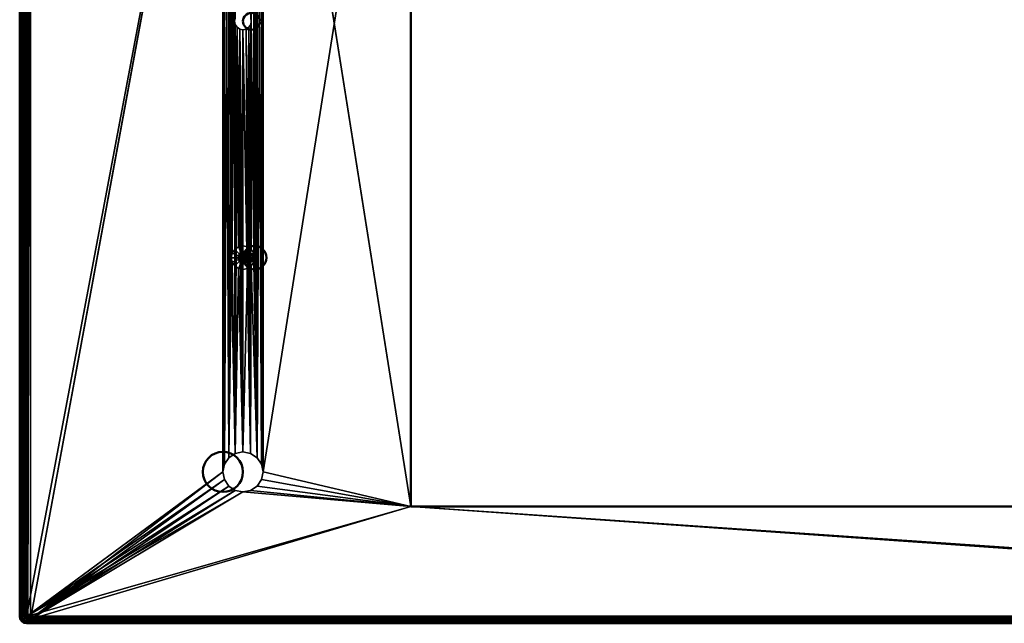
# Model space of a CAD drawing. Header units: millimetres. Extents: x -10 to 1197, y -358 to 10.
# Tile 1 of 8: x 0 to 294, y -358 to -178. Entities that reach past the tile are written whole.
import ezdxf

# ---------------------------------------------------------------- set-up
doc = ezdxf.new("R2010")
doc.units = ezdxf.units.MM
doc.header["$MEASUREMENT"] = 0
doc.layers.add('0 Misc', color=7, linetype='Continuous', lineweight=35)
doc.layers.add('10 Raster Images', color=7, linetype='Continuous', lineweight=35)

msp = doc.modelspace()

# ---------------------------------------------------------------- linework, layer by layer
at = {"layer": '0 Misc', "color": 160, "linetype": 'Continuous', "lineweight": 50}
for p, q in [((0, -356.43, 2), (0, -2, 2)), ((2, -2, -0.04), (2, -356.43, -0.04)), ((1.21, -355.21, 69.96), (1.21, -3.21, 69.96)), ((116.91, -323.51, 69.96), (116.91, -34.91, 69.96)), ((116.91, -34.91, -0.04), (116.91, -323.51, -0.04)), ((481.51, -323.51, 69.96), (116.91, -323.51, 69.96)), ((116.91, -323.51, -0.04), (481.51, -323.51, -0.04)), ((116.91, -323.51, 69.96), (116.91, -323.51, -0.04)), ((1.21, -355.21, 69.96), (0, -356.43, 2)), ((2, -356.43, -0.04), (596.43, -356.43, -0.04)), ((2, -358.43, 2), (3.21, -357.21, 69.96)), ((596.43, -358.43, 2), (2, -358.43, 2)), ((595.21, -357.21, 69.96), (3.21, -357.21, 69.96))]:
    msp.add_line(p, q, dxfattribs=at).dxf.unprotected_set("ltscale", 0)
at = {"layer": '0 Misc', "color": 160, "linetype": 'Continuous', "lineweight": 25}
for p, q in [((1.37, -2.45, 69.96), (1.21, -355.21, 69.96)), ((1.8, -1.8, 69.96), (1.37, -355.98, 69.96)), ((1.37, -2.45, 69.96), (1.37, -355.98, 69.96)), ((2.45, -1.37, 69.96), (1.8, -356.63, 69.96)), ((1.8, -1.8, 69.96), (1.8, -356.63, 69.96)), ((3.21, -1.21, 69.96), (2.45, -357.06, 69.96)), ((2.45, -1.37, 69.96), (2.45, -357.06, 69.96)), ((3.21, -1.21, 69.96), (3.21, -357.21, 69.96)), ((72.71, -313.21, -0.04), (116.91, -34.91, -0.04)), ((2, -356.43, -0.04), (60.71, -45.21, -0.04)), ((60.71, -45.21, 69.96), (3.21, -357.21, 69.96)), ((60.71, -313.21, 69.96), (60.71, -45.21, 69.96)), ((60.71, -45.21, 69.96), (61.17, -310.92, 69.96)), ((60.71, -45.21, -0.04), (60.71, -313.21, -0.04)), ((72.26, -310.92, -0.04), (72.71, -45.21, -0.04)), ((72.71, -45.21, 69.96), (72.71, -313.21, 69.96)), ((72.71, -45.21, 69.96), (116.91, -323.51, 69.96)), ((72.71, -313.21, -0.04), (72.71, -45.21, -0.04)), ((60.71, -313.21, -0.04), (61.17, -47.51, -0.04)), ((61.17, -47.51, 69.96), (61.17, -310.92, 69.96)), ((61.17, -47.51, 69.96), (62.47, -308.97, 69.96)), ((61.17, -310.92, -0.04), (61.17, -47.51, -0.04)), ((61.17, -310.92, -0.04), (62.47, -49.46, -0.04)), ((62.47, -49.46, 69.96), (62.47, -308.97, 69.96)), ((62.47, -49.46, 69.96), (63.21, -249.21, 69.96)), ((62.47, -308.97, -0.04), (62.47, -49.46, -0.04)), ((69.21, -178.59, -0.04), (70.96, -49.46, -0.04)), ((70.96, -308.97, -0.04), (72.26, -47.51, -0.04)), ((70.96, -49.46, 69.96), (70.96, -308.97, 69.96)), ((70.96, -49.46, 69.96), (72.26, -310.92, 69.96)), ((70.96, -308.97, -0.04), (70.96, -49.46, -0.04)), ((72.26, -47.51, 69.96), (72.26, -310.92, 69.96)), ((72.26, -47.51, 69.96), (72.71, -313.21, 69.96)), ((72.26, -310.92, -0.04), (72.26, -47.51, -0.04)), ((62.47, -308.97, -0.04), (64.42, -50.76, -0.04)), ((64.21, -178.59, -0.04), (64.42, -50.76, -0.04)), ((63.21, -249.21, 69.96), (63.21, -109.21, 69.96)), ((63.21, -109.21, 69.96), (63.48, -247.87, 69.96)), ((63.48, -110.55, 69.96), (63.48, -247.87, 69.96)), ((63.48, -110.55, 69.96), (64.24, -246.74, 69.96)), ((63.48, -110.55, 69.96), (64.21, -178.59, 69.96)), ((64.24, -111.69, 69.96), (64.21, -178.59, 69.96)), ((69.19, -111.69, 69.96), (69.21, -178.59, 69.96)), ((69.95, -110.55, 69.96), (69.21, -178.59, 69.96)), ((69.95, -110.55, 69.96), (69.95, -247.87, 69.96)), ((69.95, -110.55, 69.96), (70.21, -249.21, 69.96)), ((70.21, -249.21, 69.96), (70.21, -109.21, 69.96)), ((70.21, -109.21, 69.96), (70.96, -308.97, 69.96)), ((62.47, -308.97, -0.04), (64.21, -178.59, -0.04)), ((64.21, -178.59, 69.96), (64.24, -246.74, 69.96)), ((64.42, -307.67, -0.04), (64.21, -178.59, -0.04)), ((69.21, -178.59, 69.96), (69.19, -246.74, 69.96)), ((69.21, -178.59, 69.96), (69.95, -247.87, 69.96)), ((70.96, -308.97, -0.04), (69.21, -178.59, -0.04)), ((64.4, -179.55, 69.96), (64.24, -246.74, 69.96)), ((64.4, -179.55, 69.96), (65.37, -245.98, 69.96)), ((64.42, -307.67, -0.04), (64.4, -179.55, -0.04)), ((64.42, -307.67, -0.04), (64.95, -180.36, -0.04)), ((64.95, -180.36, 69.96), (65.37, -245.98, 69.96)), ((66.71, -307.21, -0.04), (64.95, -180.36, -0.04)), ((65.76, -180.9, 69.96), (65.37, -245.98, 69.96)), ((65.76, -180.9, 69.96), (66.71, -245.71, 69.96)), ((66.71, -307.21, -0.04), (65.76, -180.9, -0.04)), ((66.71, -181.09, 69.96), (66.71, -245.71, 69.96)), ((66.71, -181.09, 69.96), (68.05, -245.98, 69.96)), ((66.71, -307.21, -0.04), (66.71, -181.09, -0.04)), ((69.01, -307.67, -0.04), (66.71, -181.09, -0.04)), ((67.67, -180.9, 69.96), (68.05, -245.98, 69.96)), ((69.01, -307.67, -0.04), (67.67, -180.9, -0.04)), ((68.48, -180.36, 69.96), (68.05, -245.98, 69.96)), ((68.48, -180.36, 69.96), (69.19, -246.74, 69.96)), ((69.01, -307.67, -0.04), (68.48, -180.36, -0.04)), ((69.01, -307.67, -0.04), (69.02, -179.55, -0.04)), ((69.02, -179.55, 69.96), (69.19, -246.74, 69.96)), ((70.96, -308.97, -0.04), (69.02, -179.55, -0.04)), ((63.21, -249.21, 69.96), (62.47, -308.97, 69.96)), ((63.21, -249.21, 69.96), (64.42, -307.67, 69.96)), ((65.33, -248.64, 79.96), (65.33, -249.79, 79.96)), ((65.33, -248.64, 79.96), (65.65, -250.27, 79.96)), ((65.65, -248.15, 79.96), (65.65, -250.27, 79.96)), ((65.65, -248.15, 79.96), (66.14, -250.6, 79.96)), ((66.14, -247.83, 79.96), (66.14, -250.6, 79.96)), ((66.14, -247.83, 79.96), (66.71, -250.71, 79.96)), ((66.71, -247.71, 79.96), (66.71, -250.71, 79.96)), ((66.71, -247.71, 79.96), (67.29, -250.6, 79.96)), ((67.29, -247.83, 79.96), (67.29, -250.6, 79.96)), ((67.29, -247.83, 79.96), (67.77, -250.27, 79.96)), ((67.77, -248.15, 79.96), (67.77, -250.27, 79.96)), ((67.77, -248.15, 79.96), (68.1, -249.79, 79.96)), ((68.1, -248.64, 79.96), (68.1, -249.79, 79.96)), ((70.21, -249.21, 69.96), (70.96, -308.97, 69.96)), ((63.48, -250.55, 69.96), (64.42, -307.67, 69.96)), ((64.24, -251.69, 69.96), (64.42, -307.67, 69.96)), ((65.37, -252.45, 69.96), (64.42, -307.67, 69.96)), ((65.37, -252.45, 69.96), (66.71, -307.21, 69.96)), ((68.05, -252.45, 69.96), (66.71, -307.21, 69.96)), ((66.71, -252.71, 69.96), (66.71, -307.21, 69.96)), ((68.05, -252.45, 69.96), (69.01, -307.67, 69.96)), ((69.19, -251.69, 69.96), (69.01, -307.67, 69.96)), ((69.19, -251.69, 69.96), (70.96, -308.97, 69.96)), ((69.95, -250.55, 69.96), (70.96, -308.97, 69.96)), ((60.71, -313.21, -0.04), (2, -356.43, -0.04)), ((3.21, -357.21, 69.96), (60.71, -313.21, 69.96)), ((72.71, -313.21, 69.96), (116.91, -323.51, 69.96)), ((72.71, -313.21, -0.04), (116.91, -323.51, -0.04)), ((61.17, -315.51, -0.04), (2, -356.43, -0.04)), ((62.47, -317.46, -0.04), (2, -356.43, -0.04)), ((61.17, -315.51, 69.96), (3.21, -357.21, 69.96)), ((62.47, -317.46, 69.96), (3.21, -357.21, 69.96)), ((70.96, -317.46, 69.96), (116.91, -323.51, 69.96)), ((116.91, -323.51, -0.04), (70.96, -317.46, -0.04)), ((72.26, -315.51, 69.96), (116.91, -323.51, 69.96)), ((116.91, -323.51, -0.04), (72.26, -315.51, -0.04)), ((64.42, -318.76, -0.04), (2, -356.43, -0.04)), ((66.71, -319.21, -0.04), (2, -356.43, -0.04)), ((64.42, -318.76, 69.96), (3.21, -357.21, 69.96)), ((66.71, -319.21, 69.96), (3.21, -357.21, 69.96)), ((66.71, -319.21, 69.96), (116.91, -323.51, 69.96)), ((116.91, -323.51, -0.04), (66.71, -319.21, -0.04)), ((69.01, -318.76, 69.96), (116.91, -323.51, 69.96)), ((116.91, -323.51, -0.04), (69.01, -318.76, -0.04)), ((116.91, -323.51, -0.04), (2, -356.43, -0.04)), ((116.91, -323.51, 69.96), (3.21, -357.21, 69.96)), ((116.91, -323.51, 69.96), (595.21, -357.21, 69.96)), ((596.43, -356.43, -0.04), (116.91, -323.51, -0.04))]:
    msp.add_line(p, q, dxfattribs=at).dxf.unprotected_set("ltscale", 0)
at = {"layer": '0 Misc', "color": 160, "linetype": 'Continuous', "lineweight": 50}
for centre, radius in [((69.21, -178.59, 69.96), 2.5), ((69.21, -178.59, -0.04), 2.5), ((70.21, -249.21, 69.96), 3.5), ((70.21, -249.21, 77.96), 3.5), ((68.21, -249.21, 79.96), 1.5), ((60.71, -313.21, 69.96), 6), ((60.71, -313.21, -0.04), 6)]:
    msp.add_circle(centre, radius, dxfattribs=at).dxf.unprotected_set("ltscale", 0)
at = {"layer": '0 Misc', "color": 160, "linetype": 'Continuous', "lineweight": 50, "extrusion": (0, 0, -1)}
msp.add_arc((-3.21, -355.21, -69.96), 2, 270.0183, 359.9817, dxfattribs=at).dxf.unprotected_set("ltscale", 0)
at = {"layer": '0 Misc', "color": 160, "linetype": 'Continuous', "lineweight": 50, "extrusion": (0, 1, 0)}
msp.add_arc((-2, 1.96, -356.43), 2, 270, 1.023, dxfattribs=at).dxf.unprotected_set("ltscale", 0)
at = {"layer": '0 Misc', "color": 160, "linetype": 'Continuous', "lineweight": 50, "extrusion": (0.017846, 0.017849, 0.999681)}
msp.add_arc((-253.43, 250.61, -4.36), 2, 45.0049, 134.9866, dxfattribs=at).dxf.unprotected_set("ltscale", 0)
at = {"layer": '0 Misc', "color": 160, "linetype": 'Continuous', "lineweight": 50, "extrusion": (1, -2.0298e-15, -1.13669e-13)}
msp.add_arc((-356.43, 1.96, 2), 2, 178.977, 270, dxfattribs=at).dxf.unprotected_set("ltscale", 0)
at = {"layer": '0 Misc', "color": 7, "lineweight": 25}
for points, invisible_edges in [([(1.21, -355.21, 69.96), (0, -2, 2), (0, -356.43, 2)], 1), ([(1.21, -355.21, 69.96), (1.21, -3.21, 69.96), (0, -2, 2)], 12), ([(0, -356.43, 2), (0.09, -2, 1.37), (0.09, -356.43, 1.37)], 1), ([(0, -356.43, 2), (0, -2, 2), (0.09, -2, 1.37)], 12), ([(0.09, -2, 1.37), (0.37, -356.43, 0.81), (0.09, -356.43, 1.37)], 1), ([(0.09, -2, 1.37), (0.37, -2, 0.81), (0.37, -356.43, 0.81)], 12), ([(0.37, -2, 0.81), (0.81, -356.43, 0.35), (0.37, -356.43, 0.81)], 1), ([(0.37, -2, 0.81), (0.81, -2, 0.35), (0.81, -356.43, 0.35)], 12), ([(0.81, -2, 0.35), (1.38, -356.43, 0.06), (0.81, -356.43, 0.35)], 1), ([(0.81, -2, 0.35), (1.38, -2, 0.06), (1.38, -356.43, 0.06)], 12), ([(1.38, -356.43, 0.06), (2, -2, -0.04), (2, -356.43, -0.04)], 1), ([(1.38, -356.43, 0.06), (1.38, -2, 0.06), (2, -2, -0.04)], 12), ([(116.91, -34.91, -0.04), (116.91, -323.51, 69.96), (116.91, -323.51, -0.04)], 1), ([(116.91, -34.91, -0.04), (116.91, -34.91, 69.96), (116.91, -323.51, 69.96)], 12), ([(64.4, -177.63, -0.04), (64.21, -178.59, 69.96), (64.21, -178.59, -0.04)], 1), ([(64.4, -177.63, -0.04), (64.4, -177.63, 69.96), (64.21, -178.59, 69.96)], 12), ([(64.21, -178.59, -0.04), (64.4, -179.55, 69.96), (64.4, -179.55, -0.04)], 1), ([(64.21, -178.59, -0.04), (64.21, -178.59, 69.96), (64.4, -179.55, 69.96)], 12), ([(69.21, -178.59, -0.04), (69.02, -177.63, 69.96), (69.02, -177.63, -0.04)], 1), ([(69.21, -178.59, -0.04), (69.21, -178.59, 69.96), (69.02, -177.63, 69.96)], 12), ([(69.02, -179.55, -0.04), (69.21, -178.59, 69.96), (69.21, -178.59, -0.04)], 1), ([(69.02, -179.55, -0.04), (69.02, -179.55, 69.96), (69.21, -178.59, 69.96)], 12), ([(64.4, -179.55, -0.04), (64.95, -180.36, 69.96), (64.95, -180.36, -0.04)], 1), ([(64.4, -179.55, -0.04), (64.4, -179.55, 69.96), (64.95, -180.36, 69.96)], 12), ([(64.95, -180.36, -0.04), (65.76, -180.9, 69.96), (65.76, -180.9, -0.04)], 1), ([(64.95, -180.36, -0.04), (64.95, -180.36, 69.96), (65.76, -180.9, 69.96)], 12), ([(65.76, -180.9, -0.04), (66.71, -181.09, 69.96), (66.71, -181.09, -0.04)], 1), ([(65.76, -180.9, -0.04), (65.76, -180.9, 69.96), (66.71, -181.09, 69.96)], 12), ([(66.71, -181.09, -0.04), (67.67, -180.9, 69.96), (67.67, -180.9, -0.04)], 1), ([(66.71, -181.09, -0.04), (66.71, -181.09, 69.96), (67.67, -180.9, 69.96)], 12), ([(67.67, -180.9, -0.04), (68.48, -180.36, 69.96), (68.48, -180.36, -0.04)], 1), ([(67.67, -180.9, -0.04), (67.67, -180.9, 69.96), (68.48, -180.36, 69.96)], 12), ([(68.48, -180.36, -0.04), (69.02, -179.55, 69.96), (69.02, -179.55, -0.04)], 1), ([(68.48, -180.36, -0.04), (68.48, -180.36, 69.96), (69.02, -179.55, 69.96)], 12), ([(63.48, -247.87, 69.96), (64.24, -246.74, 77.96), (64.24, -246.74, 69.96)], 1), ([(63.48, -247.87, 69.96), (63.48, -247.87, 77.96), (64.24, -246.74, 77.96)], 12), ([(63.48, -247.87, 77.96), (65.65, -248.15, 79.96), (64.24, -246.74, 77.96)], 1), ([(64.24, -246.74, 69.96), (65.37, -245.98, 77.96), (65.37, -245.98, 69.96)], 1), ([(64.24, -246.74, 69.96), (64.24, -246.74, 77.96), (65.37, -245.98, 77.96)], 12), ([(64.24, -246.74, 77.96), (66.14, -247.83, 79.96), (65.37, -245.98, 77.96)], 1), ([(64.24, -246.74, 77.96), (65.65, -248.15, 79.96), (66.14, -247.83, 79.96)], 12), ([(65.37, -245.98, 69.96), (66.71, -245.71, 77.96), (66.71, -245.71, 69.96)], 1), ([(65.37, -245.98, 69.96), (65.37, -245.98, 77.96), (66.71, -245.71, 77.96)], 12), ([(65.37, -245.98, 77.96), (66.71, -247.71, 79.96), (66.71, -245.71, 77.96)], 1), ([(65.37, -245.98, 77.96), (66.14, -247.83, 79.96), (66.71, -247.71, 79.96)], 12), ([(66.71, -245.71, 69.96), (68.05, -245.98, 77.96), (68.05, -245.98, 69.96)], 1), ([(66.71, -245.71, 69.96), (66.71, -245.71, 77.96), (68.05, -245.98, 77.96)], 12), ([(66.71, -245.71, 77.96), (67.29, -247.83, 79.96), (68.05, -245.98, 77.96)], 1), ([(66.71, -245.71, 77.96), (66.71, -247.71, 79.96), (67.29, -247.83, 79.96)], 12), ([(68.05, -245.98, 77.96), (67.29, -247.83, 79.96), (67.77, -248.15, 79.96)], 12), ([(68.05, -245.98, 77.96), (67.77, -248.15, 79.96), (69.19, -246.74, 77.96)], 1), ([(69.19, -246.74, 77.96), (67.77, -248.15, 79.96), (68.1, -248.64, 79.96)], 12), ([(68.05, -245.98, 69.96), (69.19, -246.74, 77.96), (69.19, -246.74, 69.96)], 1), ([(68.05, -245.98, 69.96), (68.05, -245.98, 77.96), (69.19, -246.74, 77.96)], 12), ([(69.19, -246.74, 77.96), (68.1, -248.64, 79.96), (69.95, -247.87, 77.96)], 1), ([(69.19, -246.74, 69.96), (69.95, -247.87, 77.96), (69.95, -247.87, 69.96)], 1), ([(69.19, -246.74, 69.96), (69.19, -246.74, 77.96), (69.95, -247.87, 77.96)], 12), ([(63.21, -249.21, 69.96), (63.48, -247.87, 77.96), (63.48, -247.87, 69.96)], 1), ([(63.21, -249.21, 69.96), (63.21, -249.21, 77.96), (63.48, -247.87, 77.96)], 12), ([(63.21, -249.21, 77.96), (65.33, -248.64, 79.96), (63.48, -247.87, 77.96)], 1), ([(63.21, -249.21, 77.96), (65.21, -249.21, 79.96), (65.33, -248.64, 79.96)], 12), ([(63.48, -250.55, 69.96), (63.21, -249.21, 77.96), (63.21, -249.21, 69.96)], 1), ([(63.48, -250.55, 69.96), (63.48, -250.55, 77.96), (63.21, -249.21, 77.96)], 12), ([(63.48, -250.55, 77.96), (65.21, -249.21, 79.96), (63.21, -249.21, 77.96)], 1), ([(63.48, -247.87, 77.96), (65.33, -248.64, 79.96), (65.65, -248.15, 79.96)], 12), ([(63.48, -250.55, 77.96), (65.33, -249.79, 79.96), (65.21, -249.21, 79.96)], 12), ([(65.33, -249.79, 79.96), (63.48, -250.55, 77.96), (64.24, -251.69, 77.96)], 12), ([(65.33, -249.79, 79.96), (64.24, -251.69, 77.96), (65.65, -250.27, 79.96)], 1), ([(69.95, -250.55, 77.96), (68.1, -249.79, 79.96), (67.77, -250.27, 79.96)], 12), ([(69.95, -247.87, 77.96), (68.1, -248.64, 79.96), (68.21, -249.21, 79.96)], 12), ([(70.21, -249.21, 77.96), (68.1, -249.79, 79.96), (69.95, -250.55, 77.96)], 1), ([(70.21, -249.21, 77.96), (68.21, -249.21, 79.96), (68.1, -249.79, 79.96)], 12), ([(69.95, -247.87, 77.96), (68.21, -249.21, 79.96), (70.21, -249.21, 77.96)], 1), ([(69.95, -247.87, 69.96), (70.21, -249.21, 77.96), (70.21, -249.21, 69.96)], 1), ([(69.95, -247.87, 69.96), (69.95, -247.87, 77.96), (70.21, -249.21, 77.96)], 12), ([(70.21, -249.21, 69.96), (69.95, -250.55, 77.96), (69.95, -250.55, 69.96)], 1), ([(70.21, -249.21, 69.96), (70.21, -249.21, 77.96), (69.95, -250.55, 77.96)], 12), ([(63.48, -250.55, 77.96), (64.24, -251.69, 69.96), (64.24, -251.69, 77.96)], 1), ([(63.48, -250.55, 77.96), (63.48, -250.55, 69.96), (64.24, -251.69, 69.96)], 12), ([(65.65, -250.27, 79.96), (64.24, -251.69, 77.96), (65.37, -252.45, 77.96)], 12), ([(64.24, -251.69, 77.96), (65.37, -252.45, 69.96), (65.37, -252.45, 77.96)], 1), ([(64.24, -251.69, 77.96), (64.24, -251.69, 69.96), (65.37, -252.45, 69.96)], 12), ([(65.65, -250.27, 79.96), (65.37, -252.45, 77.96), (66.14, -250.6, 79.96)], 1), ([(66.71, -252.71, 77.96), (66.14, -250.6, 79.96), (65.37, -252.45, 77.96)], 1), ([(66.71, -252.71, 69.96), (65.37, -252.45, 77.96), (65.37, -252.45, 69.96)], 1), ([(66.71, -252.71, 69.96), (66.71, -252.71, 77.96), (65.37, -252.45, 77.96)], 12), ([(66.71, -252.71, 77.96), (66.71, -250.71, 79.96), (66.14, -250.6, 79.96)], 12), ([(68.05, -252.45, 77.96), (67.29, -250.6, 79.96), (66.71, -250.71, 79.96)], 12), ([(68.05, -252.45, 77.96), (66.71, -250.71, 79.96), (66.71, -252.71, 77.96)], 1), ([(68.05, -252.45, 69.96), (66.71, -252.71, 77.96), (66.71, -252.71, 69.96)], 1), ([(68.05, -252.45, 69.96), (68.05, -252.45, 77.96), (66.71, -252.71, 77.96)], 12), ([(69.19, -251.69, 77.96), (67.77, -250.27, 79.96), (67.29, -250.6, 79.96)], 12), ([(69.19, -251.69, 77.96), (67.29, -250.6, 79.96), (68.05, -252.45, 77.96)], 1), ([(69.95, -250.55, 77.96), (67.77, -250.27, 79.96), (69.19, -251.69, 77.96)], 1), ([(69.19, -251.69, 69.96), (68.05, -252.45, 77.96), (68.05, -252.45, 69.96)], 1), ([(69.19, -251.69, 69.96), (69.19, -251.69, 77.96), (68.05, -252.45, 77.96)], 12), ([(69.95, -250.55, 69.96), (69.19, -251.69, 77.96), (69.19, -251.69, 69.96)], 1), ([(69.95, -250.55, 69.96), (69.95, -250.55, 77.96), (69.19, -251.69, 77.96)], 12), ([(64.42, -307.67, -0.04), (62.47, -308.97, 69.96), (62.47, -308.97, -0.04)], 1), ([(64.42, -307.67, -0.04), (64.42, -307.67, 69.96), (62.47, -308.97, 69.96)], 12), ([(66.71, -307.21, -0.04), (64.42, -307.67, 69.96), (64.42, -307.67, -0.04)], 1), ([(66.71, -307.21, -0.04), (66.71, -307.21, 69.96), (64.42, -307.67, 69.96)], 12), ([(69.01, -307.67, -0.04), (66.71, -307.21, 69.96), (66.71, -307.21, -0.04)], 1), ([(69.01, -307.67, -0.04), (69.01, -307.67, 69.96), (66.71, -307.21, 69.96)], 12), ([(70.96, -308.97, -0.04), (69.01, -307.67, 69.96), (69.01, -307.67, -0.04)], 1), ([(70.96, -308.97, -0.04), (70.96, -308.97, 69.96), (69.01, -307.67, 69.96)], 12), ([(61.17, -310.92, -0.04), (60.71, -313.21, 69.96), (60.71, -313.21, -0.04)], 1), ([(61.17, -310.92, -0.04), (61.17, -310.92, 69.96), (60.71, -313.21, 69.96)], 12), ([(62.47, -308.97, -0.04), (61.17, -310.92, 69.96), (61.17, -310.92, -0.04)], 1), ([(62.47, -308.97, -0.04), (62.47, -308.97, 69.96), (61.17, -310.92, 69.96)], 12), ([(72.26, -310.92, -0.04), (70.96, -308.97, 69.96), (70.96, -308.97, -0.04)], 1), ([(72.26, -310.92, -0.04), (72.26, -310.92, 69.96), (70.96, -308.97, 69.96)], 12), ([(72.71, -313.21, -0.04), (72.26, -310.92, 69.96), (72.26, -310.92, -0.04)], 1), ([(72.71, -313.21, -0.04), (72.71, -313.21, 69.96), (72.26, -310.92, 69.96)], 12), ([(60.71, -313.21, -0.04), (61.17, -315.51, 69.96), (61.17, -315.51, -0.04)], 1), ([(60.71, -313.21, -0.04), (60.71, -313.21, 69.96), (61.17, -315.51, 69.96)], 12), ([(72.26, -315.51, -0.04), (72.71, -313.21, 69.96), (72.71, -313.21, -0.04)], 1), ([(72.26, -315.51, -0.04), (72.26, -315.51, 69.96), (72.71, -313.21, 69.96)], 12), ([(61.17, -315.51, -0.04), (62.47, -317.46, 69.96), (62.47, -317.46, -0.04)], 1), ([(61.17, -315.51, -0.04), (61.17, -315.51, 69.96), (62.47, -317.46, 69.96)], 12), ([(62.47, -317.46, -0.04), (64.42, -318.76, 69.96), (64.42, -318.76, -0.04)], 1), ([(62.47, -317.46, -0.04), (62.47, -317.46, 69.96), (64.42, -318.76, 69.96)], 12), ([(70.96, -317.46, 69.96), (69.01, -318.76, -0.04), (69.01, -318.76, 69.96)], 1), ([(70.96, -317.46, 69.96), (70.96, -317.46, -0.04), (69.01, -318.76, -0.04)], 12), ([(72.26, -315.51, 69.96), (70.96, -317.46, -0.04), (70.96, -317.46, 69.96)], 1), ([(72.26, -315.51, 69.96), (72.26, -315.51, -0.04), (70.96, -317.46, -0.04)], 12), ([(64.42, -318.76, -0.04), (66.71, -319.21, 69.96), (66.71, -319.21, -0.04)], 1), ([(64.42, -318.76, -0.04), (64.42, -318.76, 69.96), (66.71, -319.21, 69.96)], 12), ([(66.71, -319.21, -0.04), (69.01, -318.76, 69.96), (69.01, -318.76, -0.04)], 1), ([(66.71, -319.21, -0.04), (66.71, -319.21, 69.96), (69.01, -318.76, 69.96)], 12), ([(116.91, -323.51, -0.04), (481.51, -323.51, 69.96), (481.51, -323.51, -0.04)], 1), ([(116.91, -323.51, -0.04), (116.91, -323.51, 69.96), (481.51, -323.51, 69.96)], 12), ([(1.21, -355.21, 69.96), (0, -356.43, 2), (0.15, -357.19, 2.01)], 12), ([(1.21, -355.21, 69.96), (0.15, -357.19, 2.01), (1.37, -355.98, 69.96)], 1), ([(1.37, -355.98, 69.96), (0.15, -357.19, 2.01), (0.59, -357.84, 2.01)], 12), ([(1.37, -355.98, 69.96), (0.59, -357.84, 2.01), (1.8, -356.63, 69.96)], 1), ([(0.03, -356.52, 1.61), (0.19, -357.17, 1.57), (0.03, -356.79, 1.89)], 1), ([(0.03, -356.52, 1.61), (0.19, -356.85, 1.23), (0.19, -357.17, 1.57)], 12), ([(0.46, -357.15, 0.91), (0.19, -356.85, 1.23), (0.26, -356.46, 0.98)], 12), ([(0.46, -357.51, 1.29), (0.19, -356.85, 1.23), (0.46, -357.15, 0.91)], 1), ([(0.46, -357.51, 1.29), (0.19, -357.17, 1.57), (0.19, -356.85, 1.23)], 12), ([(0.19, -357.17, 1.57), (0.54, -357.78, 1.73), (0.26, -357.41, 1.97)], 1), ([(0.19, -357.17, 1.57), (0.46, -357.51, 1.29), (0.54, -357.78, 1.73)], 12), ([(0.46, -357.15, 0.91), (0.26, -356.46, 0.98), (0.54, -356.71, 0.62)], 1), ([(0.84, -357.4, 0.65), (0.46, -357.15, 0.91), (0.54, -356.71, 0.62)], 12), ([(0.46, -357.15, 0.91), (0.84, -357.77, 1.04), (0.46, -357.51, 1.29)], 1), ([(0.46, -357.15, 0.91), (0.84, -357.4, 0.65), (0.84, -357.77, 1.04)], 12), ([(0.46, -357.51, 1.29), (0.93, -358.05, 1.5), (0.54, -357.78, 1.73)], 1), ([(0.46, -357.51, 1.29), (0.84, -357.77, 1.04), (0.93, -358.05, 1.5)], 12), ([(0.84, -357.4, 0.65), (0.54, -356.71, 0.62), (0.93, -356.95, 0.36)], 1), ([(1.8, -356.63, 69.96), (0.59, -357.84, 2.01), (1.23, -358.27, 2.01)], 12), ([(0.84, -357.4, 0.65), (0.93, -356.95, 0.36), (1.38, -357.15, 0.2)], 12), ([(0.84, -357.4, 0.65), (1.38, -357.15, 0.2), (1.3, -357.58, 0.49)], 1), ([(0.84, -357.4, 0.65), (1.3, -357.95, 0.87), (0.84, -357.77, 1.04)], 1), ([(0.84, -357.4, 0.65), (1.3, -357.58, 0.49), (1.3, -357.95, 0.87)], 12), ([(1.38, -358.21, 1.31), (0.84, -357.77, 1.04), (1.3, -357.95, 0.87)], 1), ([(1.38, -358.21, 1.31), (0.93, -358.05, 1.5), (0.84, -357.77, 1.04)], 12), ([(1.09, -356.46, 0.18), (1.38, -357.15, 0.2), (0.93, -356.95, 0.36)], 1), ([(0.93, -358.05, 1.5), (1.54, -358.37, 1.79), (1.09, -358.21, 2)], 1), ([(0.93, -358.05, 1.5), (1.38, -358.21, 1.31), (1.54, -358.37, 1.79)], 12), ([(1.09, -356.46, 0.18), (1.54, -356.67, 0.03), (1.38, -357.15, 0.2)], 12), ([(1.8, -356.63, 69.96), (1.23, -358.27, 2.01), (2.45, -357.06, 69.96)], 1), ([(2, -358.43, 2), (2.45, -357.06, 69.96), (1.23, -358.27, 2.01)], 1), ([(1.38, -357.15, 0.2), (1.81, -357.69, 0.42), (1.3, -357.58, 0.49)], 1), ([(1.3, -357.58, 0.49), (1.81, -358.01, 0.76), (1.3, -357.95, 0.87)], 1), ([(1.3, -357.58, 0.49), (1.81, -357.69, 0.42), (1.81, -358.01, 0.76)], 12), ([(1.3, -357.95, 0.87), (1.88, -358.26, 1.16), (1.38, -358.21, 1.31)], 1), ([(1.3, -357.95, 0.87), (1.81, -358.01, 0.76), (1.88, -358.26, 1.16)], 12), ([(1.38, -357.15, 0.2), (1.88, -357.3, 0.17), (1.81, -357.69, 0.42)], 12), ([(596.43, -357.05, 0.06), (2, -356.43, -0.04), (596.43, -356.43, -0.04)], 1), ([(596.43, -357.05, 0.06), (2, -357.05, 0.06), (2, -356.43, -0.04)], 12), ([(2, -357.61, 0.35), (596.43, -357.05, 0.06), (596.43, -357.61, 0.35)], 1), ([(2, -357.61, 0.35), (2, -357.05, 0.06), (596.43, -357.05, 0.06)], 12), ([(2, -358.43, 2), (3.21, -357.21, 69.96), (2.45, -357.06, 69.96)], 1), ([(595.21, -357.21, 69.96), (2, -358.43, 2), (596.43, -358.43, 2)], 1), ([(595.21, -357.21, 69.96), (3.21, -357.21, 69.96), (2, -358.43, 2)], 12), ([(2, -358.06, 0.81), (596.43, -357.61, 0.35), (596.43, -358.06, 0.81)], 1), ([(2, -358.06, 0.81), (2, -357.61, 0.35), (596.43, -357.61, 0.35)], 12), ([(2, -358.34, 1.37), (596.43, -358.06, 0.81), (596.43, -358.34, 1.37)], 1), ([(2, -358.34, 1.37), (2, -358.06, 0.81), (596.43, -358.06, 0.81)], 12), ([(596.43, -358.43, 2), (2, -358.34, 1.37), (596.43, -358.34, 1.37)], 1), ([(596.43, -358.43, 2), (2, -358.43, 2), (2, -358.34, 1.37)], 12)]:
    msp.add_3dface(points, dxfattribs=dict(at, invisible_edges=invisible_edges))
for points in [[(1.21, -355.21, 69.96), (1.37, -2.45, 69.96), (1.21, -3.21, 69.96)], [(1.37, -2.45, 69.96), (1.21, -355.21, 69.96), (1.37, -355.98, 69.96)], [(1.37, -2.45, 69.96), (1.37, -355.98, 69.96), (1.8, -1.8, 69.96)], [(1.8, -1.8, 69.96), (1.37, -355.98, 69.96), (1.8, -356.63, 69.96)], [(1.8, -1.8, 69.96), (1.8, -356.63, 69.96), (2.45, -1.37, 69.96)], [(2.45, -1.37, 69.96), (1.8, -356.63, 69.96), (2.45, -357.06, 69.96)], [(2, -2, -0.04), (60.71, -45.21, -0.04), (2, -356.43, -0.04)], [(2.45, -1.37, 69.96), (2.45, -357.06, 69.96), (3.21, -1.21, 69.96)], [(3.21, -1.21, 69.96), (2.45, -357.06, 69.96), (3.21, -357.21, 69.96)], [(3.21, -1.21, 69.96), (3.21, -357.21, 69.96), (60.71, -45.21, 69.96)], [(116.91, -34.91, 69.96), (72.71, -45.21, 69.96), (116.91, -323.51, 69.96)], [(72.71, -45.21, -0.04), (116.91, -34.91, -0.04), (72.71, -313.21, -0.04)], [(72.71, -313.21, -0.04), (116.91, -34.91, -0.04), (116.91, -323.51, -0.04)], [(60.71, -313.21, -0.04), (2, -356.43, -0.04), (60.71, -45.21, -0.04)], [(60.71, -45.21, 69.96), (3.21, -357.21, 69.96), (60.71, -313.21, 69.96)], [(61.17, -310.92, 69.96), (60.71, -45.21, 69.96), (60.71, -313.21, 69.96)], [(60.71, -45.21, 69.96), (61.17, -310.92, 69.96), (61.17, -47.51, 69.96)], [(61.17, -47.51, -0.04), (60.71, -313.21, -0.04), (60.71, -45.21, -0.04)], [(72.26, -47.51, 69.96), (72.71, -313.21, 69.96), (72.71, -45.21, 69.96)], [(72.26, -310.92, -0.04), (72.26, -47.51, -0.04), (72.71, -45.21, -0.04)], [(72.26, -310.92, -0.04), (72.71, -45.21, -0.04), (72.71, -313.21, -0.04)], [(72.71, -313.21, 69.96), (116.91, -323.51, 69.96), (72.71, -45.21, 69.96)], [(60.71, -313.21, -0.04), (61.17, -47.51, -0.04), (61.17, -310.92, -0.04)], [(61.17, -47.51, 69.96), (61.17, -310.92, 69.96), (62.47, -308.97, 69.96)], [(61.17, -47.51, 69.96), (62.47, -308.97, 69.96), (62.47, -49.46, 69.96)], [(61.17, -310.92, -0.04), (61.17, -47.51, -0.04), (62.47, -49.46, -0.04)], [(61.17, -310.92, -0.04), (62.47, -49.46, -0.04), (62.47, -308.97, -0.04)], [(62.47, -49.46, 69.96), (62.47, -308.97, 69.96), (63.21, -249.21, 69.96)], [(63.21, -109.21, 69.96), (62.47, -49.46, 69.96), (63.21, -249.21, 69.96)], [(62.47, -308.97, -0.04), (62.47, -49.46, -0.04), (64.42, -50.76, -0.04)], [(69.02, -177.63, -0.04), (70.96, -49.46, -0.04), (69.21, -178.59, -0.04)], [(70.96, -308.97, -0.04), (69.21, -178.59, -0.04), (70.96, -49.46, -0.04)], [(70.96, -49.46, 69.96), (70.21, -109.21, 69.96), (70.96, -308.97, 69.96)], [(70.96, -49.46, 69.96), (72.26, -310.92, 69.96), (72.26, -47.51, 69.96)], [(70.96, -308.97, -0.04), (70.96, -49.46, -0.04), (72.26, -47.51, -0.04)], [(70.96, -308.97, -0.04), (72.26, -47.51, -0.04), (72.26, -310.92, -0.04)], [(70.96, -49.46, 69.96), (70.96, -308.97, 69.96), (72.26, -310.92, 69.96)], [(72.26, -47.51, 69.96), (72.26, -310.92, 69.96), (72.71, -313.21, 69.96)], [(62.47, -308.97, -0.04), (64.42, -50.76, -0.04), (64.21, -178.59, -0.04)], [(64.21, -178.59, -0.04), (64.42, -50.76, -0.04), (64.4, -177.63, -0.04)], [(63.48, -247.87, 69.96), (63.21, -109.21, 69.96), (63.21, -249.21, 69.96)], [(63.21, -109.21, 69.96), (63.48, -247.87, 69.96), (63.48, -110.55, 69.96)], [(63.48, -110.55, 69.96), (63.48, -247.87, 69.96), (64.24, -246.74, 69.96)], [(63.48, -110.55, 69.96), (64.24, -246.74, 69.96), (64.21, -178.59, 69.96)], [(64.21, -178.59, 69.96), (64.24, -111.69, 69.96), (63.48, -110.55, 69.96)], [(64.24, -111.69, 69.96), (64.21, -178.59, 69.96), (64.4, -177.63, 69.96)], [(69.19, -111.69, 69.96), (69.02, -177.63, 69.96), (69.21, -178.59, 69.96)], [(69.19, -111.69, 69.96), (69.21, -178.59, 69.96), (69.95, -110.55, 69.96)], [(69.95, -110.55, 69.96), (69.21, -178.59, 69.96), (69.95, -247.87, 69.96)], [(69.95, -110.55, 69.96), (70.21, -249.21, 69.96), (70.21, -109.21, 69.96)], [(69.95, -110.55, 69.96), (69.95, -247.87, 69.96), (70.21, -249.21, 69.96)], [(70.21, -249.21, 69.96), (70.96, -308.97, 69.96), (70.21, -109.21, 69.96)], [(64.21, -178.59, -0.04), (64.42, -307.67, -0.04), (62.47, -308.97, -0.04)], [(64.21, -178.59, 69.96), (64.24, -246.74, 69.96), (64.4, -179.55, 69.96)], [(64.42, -307.67, -0.04), (64.21, -178.59, -0.04), (64.4, -179.55, -0.04)], [(69.02, -179.55, 69.96), (69.19, -246.74, 69.96), (69.21, -178.59, 69.96)], [(70.96, -308.97, -0.04), (69.02, -179.55, -0.04), (69.21, -178.59, -0.04)], [(69.21, -178.59, 69.96), (69.19, -246.74, 69.96), (69.95, -247.87, 69.96)], [(64.4, -179.55, 69.96), (64.24, -246.74, 69.96), (65.37, -245.98, 69.96)], [(64.4, -179.55, 69.96), (65.37, -245.98, 69.96), (64.95, -180.36, 69.96)], [(64.42, -307.67, -0.04), (64.4, -179.55, -0.04), (64.95, -180.36, -0.04)], [(64.42, -307.67, -0.04), (64.95, -180.36, -0.04), (66.71, -307.21, -0.04)], [(64.95, -180.36, 69.96), (65.37, -245.98, 69.96), (65.76, -180.9, 69.96)], [(66.71, -307.21, -0.04), (64.95, -180.36, -0.04), (65.76, -180.9, -0.04)], [(65.76, -180.9, 69.96), (65.37, -245.98, 69.96), (66.71, -245.71, 69.96)], [(65.76, -180.9, 69.96), (66.71, -245.71, 69.96), (66.71, -181.09, 69.96)], [(66.71, -307.21, -0.04), (65.76, -180.9, -0.04), (66.71, -181.09, -0.04)], [(66.71, -181.09, 69.96), (68.05, -245.98, 69.96), (67.67, -180.9, 69.96)], [(69.01, -307.67, -0.04), (66.71, -181.09, -0.04), (67.67, -180.9, -0.04)], [(66.71, -181.09, 69.96), (66.71, -245.71, 69.96), (68.05, -245.98, 69.96)], [(66.71, -307.21, -0.04), (66.71, -181.09, -0.04), (69.01, -307.67, -0.04)], [(67.67, -180.9, 69.96), (68.05, -245.98, 69.96), (68.48, -180.36, 69.96)], [(69.01, -307.67, -0.04), (67.67, -180.9, -0.04), (68.48, -180.36, -0.04)], [(68.48, -180.36, 69.96), (68.05, -245.98, 69.96), (69.19, -246.74, 69.96)], [(68.48, -180.36, 69.96), (69.19, -246.74, 69.96), (69.02, -179.55, 69.96)], [(69.01, -307.67, -0.04), (68.48, -180.36, -0.04), (69.02, -179.55, -0.04)], [(69.01, -307.67, -0.04), (69.02, -179.55, -0.04), (70.96, -308.97, -0.04)], [(63.21, -249.21, 69.96), (62.47, -308.97, 69.96), (64.42, -307.67, 69.96)], [(63.21, -249.21, 69.96), (64.42, -307.67, 69.96), (63.48, -250.55, 69.96)], [(65.33, -249.79, 79.96), (65.33, -248.64, 79.96), (65.21, -249.21, 79.96)], [(65.33, -248.64, 79.96), (65.65, -250.27, 79.96), (65.65, -248.15, 79.96)], [(65.33, -248.64, 79.96), (65.33, -249.79, 79.96), (65.65, -250.27, 79.96)], [(65.65, -248.15, 79.96), (66.14, -250.6, 79.96), (66.14, -247.83, 79.96)], [(65.65, -248.15, 79.96), (65.65, -250.27, 79.96), (66.14, -250.6, 79.96)], [(66.14, -247.83, 79.96), (66.71, -250.71, 79.96), (66.71, -247.71, 79.96)], [(66.14, -247.83, 79.96), (66.14, -250.6, 79.96), (66.71, -250.71, 79.96)], [(66.71, -247.71, 79.96), (66.71, -250.71, 79.96), (67.29, -250.6, 79.96)], [(66.71, -247.71, 79.96), (67.29, -250.6, 79.96), (67.29, -247.83, 79.96)], [(67.29, -247.83, 79.96), (67.29, -250.6, 79.96), (67.77, -250.27, 79.96)], [(67.29, -247.83, 79.96), (67.77, -250.27, 79.96), (67.77, -248.15, 79.96)], [(67.77, -248.15, 79.96), (67.77, -250.27, 79.96), (68.1, -249.79, 79.96)], [(67.77, -248.15, 79.96), (68.1, -249.79, 79.96), (68.1, -248.64, 79.96)], [(68.1, -248.64, 79.96), (68.1, -249.79, 79.96), (68.21, -249.21, 79.96)], [(69.95, -250.55, 69.96), (70.96, -308.97, 69.96), (70.21, -249.21, 69.96)], [(63.48, -250.55, 69.96), (64.42, -307.67, 69.96), (64.24, -251.69, 69.96)], [(64.24, -251.69, 69.96), (64.42, -307.67, 69.96), (65.37, -252.45, 69.96)], [(65.37, -252.45, 69.96), (64.42, -307.67, 69.96), (66.71, -307.21, 69.96)], [(65.37, -252.45, 69.96), (66.71, -307.21, 69.96), (66.71, -252.71, 69.96)], [(66.71, -252.71, 69.96), (66.71, -307.21, 69.96), (68.05, -252.45, 69.96)], [(68.05, -252.45, 69.96), (66.71, -307.21, 69.96), (69.01, -307.67, 69.96)], [(68.05, -252.45, 69.96), (69.01, -307.67, 69.96), (69.19, -251.69, 69.96)], [(69.19, -251.69, 69.96), (69.01, -307.67, 69.96), (70.96, -308.97, 69.96)], [(69.19, -251.69, 69.96), (70.96, -308.97, 69.96), (69.95, -250.55, 69.96)], [(61.17, -315.51, -0.04), (2, -356.43, -0.04), (60.71, -313.21, -0.04)], [(3.21, -357.21, 69.96), (61.17, -315.51, 69.96), (60.71, -313.21, 69.96)], [(72.26, -315.51, 69.96), (116.91, -323.51, 69.96), (72.71, -313.21, 69.96)], [(116.91, -323.51, -0.04), (72.26, -315.51, -0.04), (72.71, -313.21, -0.04)], [(62.47, -317.46, -0.04), (2, -356.43, -0.04), (61.17, -315.51, -0.04)], [(64.42, -318.76, -0.04), (2, -356.43, -0.04), (62.47, -317.46, -0.04)], [(61.17, -315.51, 69.96), (3.21, -357.21, 69.96), (62.47, -317.46, 69.96)], [(62.47, -317.46, 69.96), (3.21, -357.21, 69.96), (64.42, -318.76, 69.96)], [(69.01, -318.76, 69.96), (116.91, -323.51, 69.96), (70.96, -317.46, 69.96)], [(116.91, -323.51, -0.04), (69.01, -318.76, -0.04), (70.96, -317.46, -0.04)], [(70.96, -317.46, 69.96), (116.91, -323.51, 69.96), (72.26, -315.51, 69.96)], [(116.91, -323.51, -0.04), (70.96, -317.46, -0.04), (72.26, -315.51, -0.04)], [(66.71, -319.21, -0.04), (2, -356.43, -0.04), (64.42, -318.76, -0.04)], [(116.91, -323.51, -0.04), (2, -356.43, -0.04), (66.71, -319.21, -0.04)], [(64.42, -318.76, 69.96), (3.21, -357.21, 69.96), (66.71, -319.21, 69.96)], [(66.71, -319.21, 69.96), (3.21, -357.21, 69.96), (116.91, -323.51, 69.96)], [(66.71, -319.21, 69.96), (116.91, -323.51, 69.96), (69.01, -318.76, 69.96)], [(116.91, -323.51, -0.04), (66.71, -319.21, -0.04), (69.01, -318.76, -0.04)], [(2, -356.43, -0.04), (116.91, -323.51, -0.04), (596.43, -356.43, -0.04)], [(116.91, -323.51, 69.96), (3.21, -357.21, 69.96), (595.21, -357.21, 69.96)], [(116.91, -323.51, 69.96), (595.21, -357.21, 69.96), (481.51, -323.51, 69.96)], [(596.43, -356.43, -0.04), (116.91, -323.51, -0.04), (481.51, -323.51, -0.04)], [(0.03, -356.79, 1.89), (0.15, -357.19, 2.01), (0, -356.43, 2)], [(0.03, -356.52, 1.61), (0.03, -356.79, 1.89), (0, -356.43, 2)], [(0.03, -356.52, 1.61), (0, -356.43, 2), (0.09, -356.43, 1.37)], [(0.09, -356.43, 1.37), (0.19, -356.85, 1.23), (0.03, -356.52, 1.61)], [(0.19, -357.17, 1.57), (0.15, -357.19, 2.01), (0.03, -356.79, 1.89)], [(0.37, -356.43, 0.81), (0.26, -356.46, 0.98), (0.09, -356.43, 1.37)], [(0.26, -356.46, 0.98), (0.19, -356.85, 1.23), (0.09, -356.43, 1.37)], [(0.19, -357.17, 1.57), (0.26, -357.41, 1.97), (0.15, -357.19, 2.01)], [(0.26, -357.41, 1.97), (0.59, -357.84, 2.01), (0.15, -357.19, 2.01)], [(0.37, -356.43, 0.81), (0.54, -356.71, 0.62), (0.26, -356.46, 0.98)], [(0.54, -357.78, 1.73), (0.59, -357.84, 2.01), (0.26, -357.41, 1.97)], [(0.81, -356.43, 0.35), (0.54, -356.71, 0.62), (0.37, -356.43, 0.81)], [(0.54, -356.71, 0.62), (0.81, -356.43, 0.35), (0.93, -356.95, 0.36)], [(0.93, -358.05, 1.5), (0.59, -357.84, 2.01), (0.54, -357.78, 1.73)], [(1.23, -358.27, 2.01), (0.59, -357.84, 2.01), (1.09, -358.21, 2)], [(1.09, -358.21, 2), (0.59, -357.84, 2.01), (0.93, -358.05, 1.5)], [(1.09, -356.46, 0.18), (0.93, -356.95, 0.36), (0.81, -356.43, 0.35)], [(1.09, -356.46, 0.18), (0.81, -356.43, 0.35), (1.38, -356.43, 0.06)], [(1.38, -356.43, 0.06), (1.54, -356.67, 0.03), (1.09, -356.46, 0.18)], [(1.23, -358.27, 2.01), (1.09, -358.21, 2), (1.54, -358.37, 1.79)], [(1.23, -358.27, 2.01), (1.54, -358.37, 1.79), (2, -358.43, 2)], [(1.38, -356.43, 0.06), (2, -356.43, -0.04), (1.54, -356.67, 0.03)], [(1.54, -356.67, 0.03), (2, -357.05, 0.06), (1.38, -357.15, 0.2)], [(1.88, -357.3, 0.17), (1.38, -357.15, 0.2), (2, -357.05, 0.06)], [(1.38, -358.21, 1.31), (1.88, -358.26, 1.16), (1.54, -358.37, 1.79)], [(1.54, -356.67, 0.03), (2, -356.43, -0.04), (2, -357.05, 0.06)], [(1.54, -358.37, 1.79), (1.88, -358.26, 1.16), (2, -358.34, 1.37)], [(1.54, -358.37, 1.79), (2, -358.34, 1.37), (2, -358.43, 2)], [(1.88, -357.3, 0.17), (2, -357.61, 0.35), (1.81, -357.69, 0.42)], [(2, -358.06, 0.81), (1.81, -357.69, 0.42), (2, -357.61, 0.35)], [(2, -358.06, 0.81), (1.81, -358.01, 0.76), (1.81, -357.69, 0.42)], [(1.88, -358.26, 1.16), (1.81, -358.01, 0.76), (2, -358.06, 0.81)], [(2, -357.61, 0.35), (1.88, -357.3, 0.17), (2, -357.05, 0.06)], [(1.88, -358.26, 1.16), (2, -358.06, 0.81), (2, -358.34, 1.37)]]:
    msp.add_3dface(points, dxfattribs=at)
at = {"layer": '10 Raster Images', "color": 160, "linetype": 'Continuous', "lineweight": 25}
for p, q in [((2, -2, -0.04), (2, -356.43, -0.04)), ((1.21, -355.21, 69.96), (1.21, -3.21, 69.96)), ((116.91, -34.91, 69.96), (116.91, -323.51, 69.96)), ((116.91, -323.51, -0.04), (116.91, -34.91, -0.04)), ((64.4, -177.63, 69.96), (64.21, -178.59, 69.96)), ((64.21, -178.59, -0.04), (64.4, -177.63, -0.04)), ((64.21, -178.59, 69.96), (64.4, -179.55, 69.96)), ((64.4, -179.55, -0.04), (64.21, -178.59, -0.04)), ((69.21, -178.59, 69.96), (69.02, -177.63, 69.96)), ((69.02, -177.63, -0.04), (69.21, -178.59, -0.04)), ((69.02, -179.55, 69.96), (69.21, -178.59, 69.96)), ((69.21, -178.59, -0.04), (69.02, -179.55, -0.04)), ((64.4, -179.55, 69.96), (64.95, -180.36, 69.96)), ((64.95, -180.36, -0.04), (64.4, -179.55, -0.04)), ((64.95, -180.36, 69.96), (65.76, -180.9, 69.96)), ((65.76, -180.9, -0.04), (64.95, -180.36, -0.04)), ((65.76, -180.9, 69.96), (66.71, -181.09, 69.96)), ((66.71, -181.09, -0.04), (65.76, -180.9, -0.04)), ((66.71, -181.09, 69.96), (67.67, -180.9, 69.96)), ((67.67, -180.9, -0.04), (66.71, -181.09, -0.04)), ((67.67, -180.9, 69.96), (68.48, -180.36, 69.96)), ((68.48, -180.36, -0.04), (67.67, -180.9, -0.04)), ((68.48, -180.36, 69.96), (69.02, -179.55, 69.96)), ((69.02, -179.55, -0.04), (68.48, -180.36, -0.04)), ((64.24, -246.74, 69.96), (63.48, -247.87, 69.96)), ((65.37, -245.98, 69.96), (64.24, -246.74, 69.96)), ((66.71, -245.71, 69.96), (65.37, -245.98, 69.96)), ((68.05, -245.98, 69.96), (66.71, -245.71, 69.96)), ((69.19, -246.74, 69.96), (68.05, -245.98, 69.96)), ((69.95, -247.87, 69.96), (69.19, -246.74, 69.96)), ((63.48, -247.87, 69.96), (63.21, -249.21, 69.96)), ((63.21, -249.21, 69.96), (63.48, -250.55, 69.96)), ((65.21, -249.21, 79.96), (65.33, -248.64, 79.96)), ((65.33, -249.79, 79.96), (65.21, -249.21, 79.96)), ((65.33, -248.64, 79.96), (65.65, -248.15, 79.96)), ((65.65, -250.27, 79.96), (65.33, -249.79, 79.96)), ((65.65, -248.15, 79.96), (66.14, -247.83, 79.96)), ((66.14, -247.83, 79.96), (66.71, -247.71, 79.96)), ((66.71, -247.71, 79.96), (67.29, -247.83, 79.96)), ((67.29, -247.83, 79.96), (67.77, -248.15, 79.96)), ((67.77, -248.15, 79.96), (68.1, -248.64, 79.96)), ((68.1, -249.79, 79.96), (67.77, -250.27, 79.96)), ((68.1, -248.64, 79.96), (68.21, -249.21, 79.96)), ((68.21, -249.21, 79.96), (68.1, -249.79, 79.96)), ((70.21, -249.21, 69.96), (69.95, -247.87, 69.96)), ((69.95, -250.55, 69.96), (70.21, -249.21, 69.96)), ((63.48, -250.55, 69.96), (64.24, -251.69, 69.96)), ((64.24, -251.69, 69.96), (65.37, -252.45, 69.96)), ((65.37, -252.45, 69.96), (66.71, -252.71, 69.96)), ((66.14, -250.6, 79.96), (65.65, -250.27, 79.96)), ((66.71, -250.71, 79.96), (66.14, -250.6, 79.96)), ((67.29, -250.6, 79.96), (66.71, -250.71, 79.96)), ((66.71, -252.71, 69.96), (68.05, -252.45, 69.96)), ((67.77, -250.27, 79.96), (67.29, -250.6, 79.96)), ((68.05, -252.45, 69.96), (69.19, -251.69, 69.96)), ((69.19, -251.69, 69.96), (69.95, -250.55, 69.96)), ((64.42, -307.67, 69.96), (62.47, -308.97, 69.96)), ((62.47, -308.97, -0.04), (64.42, -307.67, -0.04)), ((66.71, -307.21, 69.96), (64.42, -307.67, 69.96)), ((64.42, -307.67, -0.04), (66.71, -307.21, -0.04)), ((69.01, -307.67, 69.96), (66.71, -307.21, 69.96)), ((66.71, -307.21, -0.04), (69.01, -307.67, -0.04)), ((70.96, -308.97, 69.96), (69.01, -307.67, 69.96)), ((69.01, -307.67, -0.04), (70.96, -308.97, -0.04)), ((61.17, -310.92, 69.96), (60.71, -313.21, 69.96)), ((60.71, -313.21, -0.04), (61.17, -310.92, -0.04)), ((62.47, -308.97, 69.96), (61.17, -310.92, 69.96)), ((61.17, -310.92, -0.04), (62.47, -308.97, -0.04)), ((72.26, -310.92, 69.96), (70.96, -308.97, 69.96)), ((70.96, -308.97, -0.04), (72.26, -310.92, -0.04)), ((72.71, -313.21, 69.96), (72.26, -310.92, 69.96)), ((72.26, -310.92, -0.04), (72.71, -313.21, -0.04)), ((60.71, -313.21, 69.96), (61.17, -315.51, 69.96)), ((61.17, -315.51, -0.04), (60.71, -313.21, -0.04)), ((72.26, -315.51, 69.96), (72.71, -313.21, 69.96)), ((72.71, -313.21, -0.04), (72.26, -315.51, -0.04)), ((61.17, -315.51, 69.96), (62.47, -317.46, 69.96)), ((62.47, -317.46, -0.04), (61.17, -315.51, -0.04)), ((62.47, -317.46, 69.96), (64.42, -318.76, 69.96)), ((64.42, -318.76, -0.04), (62.47, -317.46, -0.04)), ((69.01, -318.76, 69.96), (70.96, -317.46, 69.96)), ((70.96, -317.46, -0.04), (69.01, -318.76, -0.04)), ((70.96, -317.46, 69.96), (72.26, -315.51, 69.96)), ((72.26, -315.51, -0.04), (70.96, -317.46, -0.04)), ((64.42, -318.76, 69.96), (66.71, -319.21, 69.96)), ((66.71, -319.21, -0.04), (64.42, -318.76, -0.04)), ((66.71, -319.21, 69.96), (69.01, -318.76, 69.96)), ((69.01, -318.76, -0.04), (66.71, -319.21, -0.04)), ((116.91, -323.51, 69.96), (481.51, -323.51, 69.96)), ((481.51, -323.51, -0.04), (116.91, -323.51, -0.04)), ((1.37, -355.98, 69.96), (1.21, -355.21, 69.96)), ((1.8, -356.63, 69.96), (1.37, -355.98, 69.96)), ((2.45, -357.06, 69.96), (1.8, -356.63, 69.96)), ((2, -356.43, -0.04), (596.43, -356.43, -0.04)), ((3.21, -357.21, 69.96), (2.45, -357.06, 69.96)), ((595.21, -357.21, 69.96), (3.21, -357.21, 69.96))]:
    msp.add_line(p, q, dxfattribs=at).dxf.unprotected_set("ltscale", 0)

doc.saveas('drawing.dxf')
